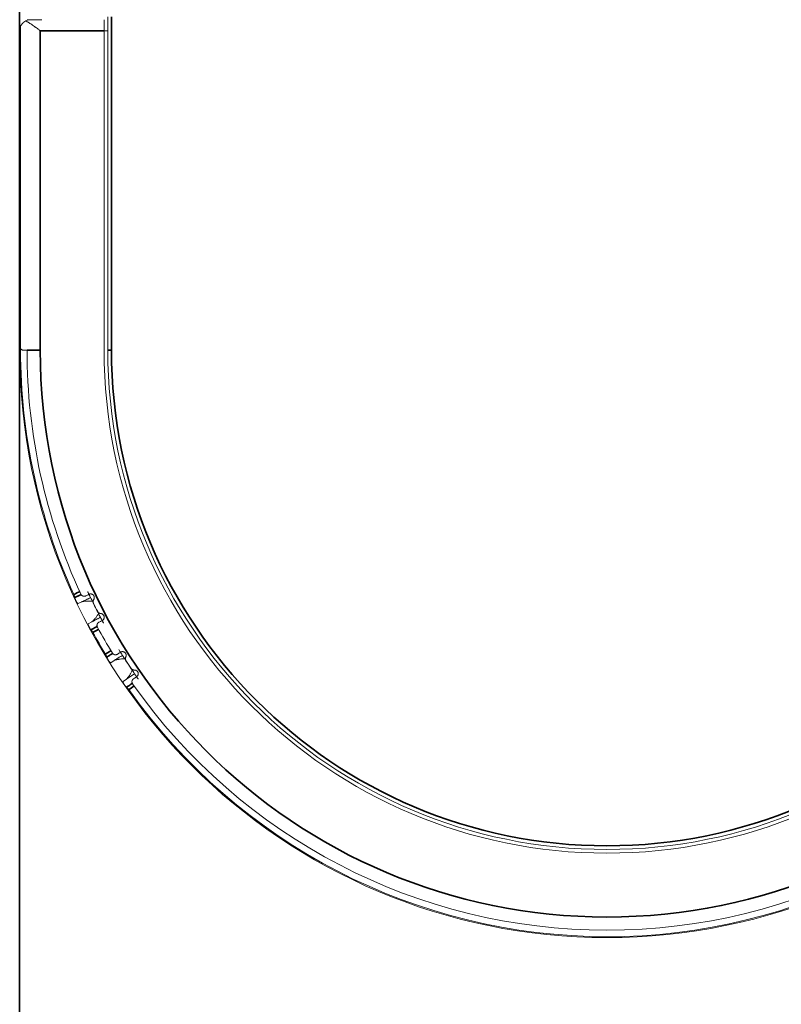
# Model space of a CAD drawing. Header units: millimetres. Extents: x 4 to 1188, y 1 to 840.
# Tile 3 of 256: x 106 to 120, y 43 to 61. Entities that reach past the tile are written whole.
import ezdxf

# ---------------------------------------------------------------- set-up
doc = ezdxf.new("R2010")
doc.units = ezdxf.units.MM
doc.layers.add('1', color=7, linetype='Continuous')
doc.styles.add('Arial Unicode MS', font='Arial Unicode MS')
doc.dimstyles.get("Standard").update_dxf_attribs({"dimtxt": 0.18, "dimasz": 0.18, "dimexe": 0.18, "dimexo": 0.0625, "dimgap": 0.09, "dimtad": 0, "dimtih": 1, "dimtoh": 1, "dimdec": 4, "dimzin": 0, "dimdsep": 46, "dimtxsty": 'Standard', "dimcen": 0.09, "dimadec": 0, "dimazin": 0, "dimtfac": 1, "dimtdec": 4, "dimtofl": 0, "dimtmove": 0, "dimatfit": 3, "dimfxl": 0, "dimtolj": 1, "dimtzin": 0, "dimarcsym": 0})

# ---------------------------------------------------------------- blocks, each defined once
blk = doc.blocks.new('_U0')
at = {"layer": '1', "color": 18, "lineweight": 35}
for p, q in [((106.26, 54.372), (106.26, 32.698)), ((127.594, 54.372), (127.594, 32.698)), ((106.26, 34.698), (127.594, 34.698))]:
    blk.add_line(p, q, dxfattribs=at)
at = {"layer": '1', "color": 18, "lineweight": 70}
for points in [[(106.26, 34.698), (109.76, 35.474), (109.76, 33.922)], [(127.594, 34.698), (124.094, 33.922), (124.094, 35.474)]]:
    blk.add_solid(points, dxfattribs=at)
at = {"layer": '1', "color": 18, "linetype": 'Continuous', "lineweight": 13, "insert": (111.782, 36.234), "char_height": 3, "attachment_point": 7, "line_spacing_factor": 1.047437, "style": 'Arial Unicode MS'}
blk.add_mtext('\\fArial Unicode MS|b0|i0;\\W1.0000;{\\H1.21x;(}160{\\H1.21x;)}', dxfattribs=at)
blk = doc.blocks.new('_U4')
at = {"layer": '1', "color": 18, "lineweight": 35}
for p, q in [((106.26, 64.112), (106.26, 18.698)), ((329.365, 64.105), (329.365, 18.698)), ((106.26, 20.698), (329.365, 20.698))]:
    blk.add_line(p, q, dxfattribs=at)
at = {"layer": '1', "color": 18, "lineweight": 70}
for points in [[(106.26, 20.698), (109.76, 21.474), (109.76, 19.922)], [(329.365, 20.698), (325.865, 19.922), (325.865, 21.474)]]:
    blk.add_solid(points, dxfattribs=at)
at = {"layer": '1', "color": 18, "linetype": 'Continuous', "lineweight": 13, "insert": (211.502, 22.234), "char_height": 3, "attachment_point": 7, "line_spacing_factor": 1.047437, "style": 'Arial Unicode MS'}
blk.add_mtext('\\fArial Unicode MS|b0|i0;\\W1.0000;{\\H1.21x;(}1673{\\H1.21x;)}', dxfattribs=at)

msp = doc.modelspace()

# ---------------------------------------------------------------- linework, layer by layer
at = {"layer": '1', "color": 154, "linetype": 'Continuous', "lineweight": 13}
for p, q in [((106.3937, 61.3718), (106.4604, 61.3718)), ((106.484, 61.3718), (106.4604, 61.3718)), ((106.484, 61.3718), (106.6604, 61.3718)), ((107.7937, 61.3718), (107.7937, 61.1718)), ((107.8604, 55.3718), (107.8604, 61.4251)), ((106.2604, 55.3718), (106.2604, 61.1718)), ((106.2759, 55.3957), (106.2759, 61.2492)), ((106.2759, 55.3718), (106.2759, 61.2492)), ((107.8604, 61.1718), (107.7937, 61.1718)), ((107.7937, 55.3718), (107.7937, 61.1718)), ((106.327, 55.3718), (106.3937, 55.3718)), ((107.3215, 50.7696), (107.3863, 50.8006)), ((107.5688, 50.4378), (107.5053, 50.4043)), ((107.9142, 49.6961), (107.9749, 49.7344)), ((108.1979, 49.3949), (108.1387, 49.3543))]:
    msp.add_line(p, q, dxfattribs=at)
at = {"layer": '1', "color": 154, "linetype": 'Continuous', "lineweight": 35}
for p, q in [((107.927, 61.4251), (107.927, 55.3718)), ((107.7937, 61.1718), (106.6337, 61.1718)), ((106.6337, 55.3718), (106.6337, 61.1718)), ((106.2604, 55.3718), (106.2759, 55.3718)), ((106.6337, 55.3718), (106.3937, 55.3718)), ((107.8604, 55.3718), (107.927, 55.3718))]:
    msp.add_line(p, q, dxfattribs=at)
at = {"layer": '1', "color": 154, "linetype": 'Continuous', "lineweight": 13}
for centre, radius, start, end in [((106.4604, 61.1718), 0.2, 90, 116.95342), ((106.4604, 61.1718), 0.2, 138.18969, 157.24804), ((116.927, 55.3718), 10.6667, 180, 360), ((116.927, 55.3718), 10.6511, 180, 204.61191), ((116.927, 55.3718), 10.5333, 180, 204.87499), ((116.927, 55.3718), 9.1333, 180, 0), ((116.927, 55.3718), 9.0667, 180, 0), ((116.927, 55.3718), 10.4, 206.0173, 207.38723), ((116.927, 55.3718), 10.6511, 208.7647, 211.21191), ((116.927, 55.3718), 10.5333, 208.52501, 211.47499), ((116.927, 55.3718), 10.4, 212.6173, 213.98723), ((116.927, 55.3718), 10.6511, 215.3647, 324.61191), ((116.927, 55.3718), 10.5333, 215.12501, 324.87499)]:
    msp.add_arc(centre, radius, start, end, dxfattribs=at)
at = {"layer": '1', "color": 154, "linetype": 'Continuous', "lineweight": 35}
for radius, end in [(10.2933, 360), (9, 0)]:
    msp.add_arc((116.927, 55.3718), radius, 180, end, dxfattribs=at)
at = {"layer": '1', "color": 154, "linetype": 'Continuous', "lineweight": 13}
for points, knots in [([(106.3697, 61.3501), (106.358, 61.3441), (106.3474, 61.3373), (106.3353, 61.3279), (106.3329, 61.3259), (106.3283, 61.322), (106.326, 61.32), (106.3194, 61.3138), (106.3153, 61.3096), (106.3037, 61.2967), (106.2969, 61.2876), (106.2851, 61.2688), (106.2801, 61.2591), (106.2759, 61.2492)], [0, 0, 0, 0, 0.25, 0.25, 0.3125, 0.3125, 0.375, 0.375, 0.5, 0.5, 0.75, 0.75, 1, 1, 1, 1]), ([(106.6337, 61.1718), (106.6323, 61.1729), (106.6308, 61.1739), (106.6279, 61.1761), (106.6235, 61.1793), (106.6134, 61.1867), (106.6047, 61.193), (106.5873, 61.2057), (106.5758, 61.2141), (106.5585, 61.2266), (106.5528, 61.2307), (106.5442, 61.2369), (106.5413, 61.239), (106.5356, 61.2431), (106.5327, 61.2451), (106.5185, 61.2553), (106.5072, 61.2632), (106.4849, 61.2787), (106.4739, 61.2863), (106.4521, 61.3009), (106.4413, 61.3079), (106.4253, 61.3181), (106.42, 61.3214), (106.4095, 61.3278), (106.4043, 61.3309), (106.3891, 61.3398), (106.3793, 61.3452), (106.3697, 61.3501)], [0, 0, 0, 0, 0.015625, 0.015625, 0.03125, 0.0625, 0.125, 0.125, 0.25, 0.25, 0.3125, 0.3125, 0.34375, 0.34375, 0.375, 0.375, 0.5, 0.5, 0.625, 0.625, 0.75, 0.75, 0.8125, 0.8125, 0.875, 0.875, 1, 1, 1, 1]), ([(106.2604, 61.1718), (106.2604, 61.1734), (106.2604, 61.1751), (106.2605, 61.1784), (106.2607, 61.1833), (106.261, 61.1882), (106.262, 61.198), (106.263, 61.2045), (106.2668, 61.2239), (106.2707, 61.2366), (106.2759, 61.2492)], [0, 0, 0, 0, 0.0625, 0.0625, 0.125, 0.25, 0.25, 0.5, 0.5, 1, 1, 1, 1]), ([(106.2759, 55.3957), (106.2787, 55.3924), (106.2818, 55.3893), (106.2888, 55.3837), (106.2926, 55.3812), (106.301, 55.3769), (106.3056, 55.3751), (106.3132, 55.3732), (106.3158, 55.3727), (106.3213, 55.372), (106.3241, 55.3718), (106.327, 55.3718)], [0, 0, 0, 0, 0.25, 0.25, 0.5, 0.5, 0.75, 0.75, 0.875, 0.875, 1, 1, 1, 1]), ([(107.548, 50.8781), (107.5453, 50.8838), (107.5415, 50.8916), (107.5344, 50.9065), (107.5318, 50.912), (107.5275, 50.9211), (107.5261, 50.9242), (107.5237, 50.9291), (107.5229, 50.9308), (107.5217, 50.9334), (107.5213, 50.9342), (107.5205, 50.936), (107.5202, 50.9366), (107.5085, 50.9615), (107.5006, 50.9783), (107.496, 50.9883)], [0, 0, 0, 0, 0.2969881, 0.2969881, 0.4454822, 0.4454822, 0.5197293, 0.5197293, 0.5568528, 0.5568528, 0.5754145, 0.5754145, 0.5939763, 0.5939763, 1, 1, 1, 1]), ([(107.2436, 50.936), (107.2461, 50.9304), (107.2484, 50.9249), (107.2509, 50.9181), (107.2514, 50.9167), (107.2523, 50.914), (107.2528, 50.9126), (107.254, 50.9087), (107.2548, 50.9061), (107.2559, 50.9024), (107.2562, 50.9011), (107.2568, 50.8987), (107.2571, 50.8975), (107.2579, 50.894), (107.2589, 50.8896), (107.2595, 50.8858), (107.2599, 50.8831), (107.26, 50.8822), (107.2602, 50.8805), (107.2603, 50.8797), (107.2604, 50.879)], [0, 0, 0, 0, 0.25, 0.25, 0.3125, 0.3125, 0.375, 0.375, 0.5, 0.5, 0.5625, 0.5625, 0.625, 0.625, 0.75, 0.875, 0.875, 0.9375, 0.9375, 1, 1, 1, 1]), ([(107.2604, 50.879), (107.2605, 50.8772), (107.2608, 50.8752), (107.2616, 50.8719), (107.2619, 50.8708), (107.2625, 50.8684), (107.2629, 50.8671), (107.2641, 50.8632), (107.2651, 50.8605), (107.2668, 50.8561), (107.2673, 50.8546), (107.2686, 50.8515), (107.2692, 50.85), (107.2712, 50.8452), (107.2726, 50.842), (107.2748, 50.8372), (107.2755, 50.8356), (107.277, 50.8323), (107.2777, 50.8306), (107.28, 50.8257), (107.2816, 50.8225), (107.2839, 50.8176), (107.2847, 50.816), (107.2863, 50.8128), (107.2871, 50.8113), (107.2895, 50.8066), (107.291, 50.8036), (107.2934, 50.7994), (107.2942, 50.7981), (107.2957, 50.7954), (107.2965, 50.7942), (107.2987, 50.7906), (107.3002, 50.7884), (107.3023, 50.7854), (107.303, 50.7844), (107.3044, 50.7827), (107.3051, 50.7818), (107.3071, 50.7795), (107.3085, 50.7781), (107.3111, 50.7756), (107.3124, 50.7746), (107.315, 50.7727), (107.3163, 50.7719), (107.3189, 50.7706), (107.3202, 50.7701), (107.3215, 50.7696)], [0, 0, 0, 0, 0.0625, 0.0625, 0.09375, 0.09375, 0.125, 0.125, 0.1875, 0.1875, 0.21875, 0.21875, 0.25, 0.25, 0.3125, 0.3125, 0.34375, 0.34375, 0.375, 0.375, 0.4375, 0.4375, 0.46875, 0.46875, 0.5, 0.5, 0.5625, 0.5625, 0.59375, 0.59375, 0.625, 0.625, 0.6875, 0.6875, 0.71875, 0.71875, 0.75, 0.75, 0.8125, 0.8125, 0.875, 0.875, 0.9375, 0.9375, 1, 1, 1, 1]), ([(107.4614, 50.9096), (107.4574, 50.9076), (107.4534, 50.9061), (107.4453, 50.9038), (107.4411, 50.903), (107.4348, 50.9025), (107.4327, 50.9024), (107.4284, 50.9025), (107.4263, 50.9026), (107.42, 50.9033), (107.4158, 50.9041), (107.4097, 50.9061), (107.4076, 50.9068), (107.4035, 50.9085), (107.3995, 50.9104), (107.3957, 50.9128), (107.3929, 50.9147), (107.392, 50.9153), (107.3901, 50.9167), (107.3892, 50.9175), (107.3848, 50.9213), (107.3815, 50.9247), (107.3771, 50.9304), (107.3757, 50.9325), (107.3731, 50.9367), (107.372, 50.9388), (107.3709, 50.9411)], [0, 0, 0, 0, 0.125, 0.125, 0.25, 0.25, 0.3125, 0.3125, 0.375, 0.375, 0.5, 0.5, 0.5625, 0.5625, 0.625, 0.6875, 0.6875, 0.71875, 0.71875, 0.75, 0.75, 0.875, 0.875, 0.9375, 0.9375, 1, 1, 1, 1]), ([(107.3863, 50.8006), (107.3983, 50.8044), (107.4117, 50.8075), (107.4336, 50.8109), (107.4412, 50.8119), (107.4511, 50.8128), (107.4531, 50.813), (107.4571, 50.8133), (107.4591, 50.8135), (107.4653, 50.8139), (107.4694, 50.8141), (107.4903, 50.815), (107.5076, 50.8149), (107.5301, 50.8139), (107.5346, 50.8137), (107.5438, 50.8131), (107.5484, 50.8128), (107.5622, 50.8117), (107.5715, 50.8109), (107.5809, 50.8099)], [0, 0, 0, 0, 0.25, 0.25, 0.375, 0.375, 0.40625, 0.40625, 0.4375, 0.4375, 0.5, 0.5, 0.75, 0.75, 0.8125, 0.8125, 0.875, 0.875, 1, 1, 1, 1]), ([(107.6049, 50.8425), (107.6069, 50.8456), (107.6104, 50.8519), (107.6128, 50.8588), (107.6146, 50.8659), (107.6153, 50.8695), (107.6159, 50.8768), (107.6159, 50.8804), (107.6155, 50.886), (107.6153, 50.8878), (107.6147, 50.8914), (107.6144, 50.8932), (107.6131, 50.8985), (107.6119, 50.902), (107.6097, 50.9071), (107.6089, 50.9087), (107.6072, 50.912), (107.6063, 50.9136), (107.6033, 50.9182), (107.6011, 50.9211), (107.5974, 50.9252), (107.5961, 50.9265), (107.5934, 50.929), (107.592, 50.9302), (107.5878, 50.9336), (107.5847, 50.9356), (107.5799, 50.9383), (107.5782, 50.9391), (107.5749, 50.9406), (107.5732, 50.9413), (107.5681, 50.9431), (107.5646, 50.9441), (107.5592, 50.945), (107.5574, 50.9453), (107.5538, 50.9456), (107.552, 50.9457), (107.5466, 50.9458), (107.543, 50.9456), (107.5377, 50.9448), (107.5359, 50.9445), (107.5324, 50.9437), (107.5307, 50.9432), (107.5257, 50.9416), (107.5224, 50.9403), (107.5192, 50.9387)], [0, 0, 0, 0, 0.0625, 0.125, 0.125, 0.1875, 0.1875, 0.25, 0.25, 0.28125, 0.28125, 0.3125, 0.3125, 0.375, 0.375, 0.40625, 0.40625, 0.4375, 0.4375, 0.5, 0.5, 0.53125, 0.53125, 0.5625, 0.5625, 0.625, 0.625, 0.65625, 0.65625, 0.6875, 0.6875, 0.75, 0.75, 0.78125, 0.78125, 0.8125, 0.8125, 0.875, 0.875, 0.90625, 0.90625, 0.9375, 0.9375, 1, 1, 1, 1]), ([(107.6011, 50.7759), (107.5984, 50.7812), (107.5965, 50.7867), (107.5947, 50.7953), (107.5943, 50.7983), (107.5939, 50.8041), (107.5939, 50.807), (107.5942, 50.8128), (107.5946, 50.8156), (107.5957, 50.8214), (107.5972, 50.827), (107.5993, 50.8323), (107.6019, 50.8375), (107.6033, 50.8401), (107.6049, 50.8425)], [0, 0, 0, 0, 0.25, 0.25, 0.375, 0.375, 0.5, 0.5, 0.625, 0.625, 0.75, 0.875, 0.875, 1, 1, 1, 1]), ([(107.7327, 50.5883), (107.7269, 50.5887), (107.7213, 50.5897), (107.7144, 50.592), (107.713, 50.5925), (107.7103, 50.5936), (107.709, 50.5942), (107.705, 50.5961), (107.7, 50.5989), (107.6953, 50.6024), (107.692, 50.6053), (107.6909, 50.6063), (107.6888, 50.6083), (107.6878, 50.6094), (107.683, 50.6148), (107.6797, 50.6196), (107.677, 50.6249)], [0, 0, 0, 0, 0.25, 0.25, 0.3125, 0.3125, 0.375, 0.375, 0.5, 0.625, 0.625, 0.6875, 0.6875, 0.75, 0.75, 1, 1, 1, 1]), ([(107.6927, 50.5878), (107.6878, 50.5797), (107.6829, 50.5718), (107.6729, 50.5564), (107.6679, 50.5488), (107.6527, 50.5268), (107.6423, 50.5129), (107.629, 50.4967), (107.6263, 50.4935), (107.621, 50.4873), (107.613, 50.4782), (107.6051, 50.47), (107.5893, 50.4544), (107.5789, 50.4454), (107.5688, 50.4378)], [0, 0, 0, 0, 0.125, 0.125, 0.25, 0.25, 0.5, 0.5, 0.5625, 0.5625, 0.625, 0.75, 0.75, 1, 1, 1, 1]), ([(107.6724, 50.3417), (107.67, 50.3461), (107.6682, 50.3506), (107.6662, 50.3575), (107.6657, 50.3599), (107.6648, 50.3646), (107.6643, 50.3692), (107.6642, 50.3738), (107.6644, 50.3772), (107.6644, 50.3784), (107.6646, 50.3806), (107.6648, 50.3817), (107.6656, 50.3873), (107.6666, 50.3915), (107.6687, 50.3976), (107.6695, 50.3996), (107.6714, 50.4035), (107.6723, 50.4054), (107.6756, 50.4109), (107.678, 50.4143), (107.6822, 50.4191), (107.6837, 50.4206), (107.6868, 50.4235), (107.6884, 50.4249), (107.6934, 50.4288), (107.6971, 50.4311), (107.701, 50.4331)], [0, 0, 0, 0, 0.125, 0.125, 0.1875, 0.1875, 0.25, 0.3125, 0.3125, 0.34375, 0.34375, 0.375, 0.375, 0.5, 0.5, 0.5625, 0.5625, 0.625, 0.625, 0.75, 0.75, 0.8125, 0.8125, 0.875, 0.875, 1, 1, 1, 1]), ([(107.7834, 50.4167), (107.7816, 50.42), (107.7796, 50.4237), (107.7748, 50.4325), (107.7719, 50.4379), (107.7672, 50.4467), (107.7655, 50.4497), (107.763, 50.4545), (107.7621, 50.4562), (107.7607, 50.4587), (107.7603, 50.4595), (107.7594, 50.4612), (107.759, 50.4619), (107.7404, 50.4968), (107.7301, 50.5163), (107.7274, 50.5214)], [0, 0, 0, 0, 0.1212478, 0.1212478, 0.2677065, 0.2677065, 0.3409359, 0.3409359, 0.3775505, 0.3775505, 0.3958579, 0.3958579, 0.4141652, 0.4141652, 1, 1, 1, 1]), ([(107.7589, 50.4622), (107.762, 50.4638), (107.7681, 50.4675), (107.7735, 50.472), (107.7773, 50.4759), (107.7785, 50.4772), (107.7808, 50.4799), (107.782, 50.4813), (107.7851, 50.4857), (107.787, 50.4888), (107.7894, 50.4937), (107.7901, 50.4954), (107.7915, 50.4987), (107.7921, 50.5005), (107.7937, 50.5057), (107.7945, 50.5092), (107.7952, 50.5147), (107.7954, 50.5165), (107.7956, 50.5202), (107.7956, 50.522), (107.7954, 50.5275), (107.795, 50.5311), (107.7939, 50.5365), (107.7935, 50.5383), (107.7925, 50.5419), (107.7919, 50.5436), (107.79, 50.5487), (107.7884, 50.552), (107.7857, 50.5568), (107.7847, 50.5584), (107.7826, 50.5614), (107.7814, 50.5628), (107.7779, 50.5671), (107.7754, 50.5697), (107.7712, 50.5733), (107.7698, 50.5744), (107.7668, 50.5766), (107.7653, 50.5776), (107.7606, 50.5805), (107.7574, 50.5821), (107.7523, 50.5842), (107.7506, 50.5848), (107.7471, 50.5859), (107.7453, 50.5864), (107.74, 50.5876), (107.7364, 50.5881), (107.7327, 50.5883)], [0, 0, 0, 0, 0.0625, 0.125, 0.125, 0.15625, 0.15625, 0.1875, 0.1875, 0.25, 0.25, 0.28125, 0.28125, 0.3125, 0.3125, 0.375, 0.375, 0.40625, 0.40625, 0.4375, 0.4375, 0.5, 0.5, 0.53125, 0.53125, 0.5625, 0.5625, 0.625, 0.625, 0.65625, 0.65625, 0.6875, 0.6875, 0.75, 0.75, 0.78125, 0.78125, 0.8125, 0.8125, 0.875, 0.875, 0.90625, 0.90625, 0.9375, 0.9375, 1, 1, 1, 1]), ([(107.5053, 50.4043), (107.5039, 50.4025), (107.5029, 50.4004), (107.5023, 50.3966), (107.5022, 50.3952), (107.5023, 50.3928), (107.5024, 50.3919), (107.5026, 50.3901), (107.5028, 50.3892), (107.5034, 50.3862), (107.504, 50.384), (107.5052, 50.3805), (107.5057, 50.3792), (107.5066, 50.3766), (107.5082, 50.3726), (107.5101, 50.3683), (107.5122, 50.3637), (107.513, 50.3622), (107.5145, 50.3591), (107.5152, 50.3575), (107.5176, 50.3528), (107.5192, 50.3496), (107.5217, 50.3448), (107.5226, 50.3432), (107.5243, 50.3399), (107.5251, 50.3383), (107.5277, 50.3335), (107.5294, 50.3304), (107.5321, 50.3257), (107.533, 50.3242), (107.5347, 50.3211), (107.5374, 50.3167), (107.5399, 50.3126), (107.5425, 50.3088), (107.5433, 50.3076), (107.5449, 50.3053), (107.5465, 50.3031), (107.5481, 50.3011), (107.5496, 50.2992), (107.5504, 50.2983), (107.5526, 50.2958), (107.554, 50.2943), (107.5555, 50.293)], [0, 0, 0, 0, 0.125, 0.125, 0.1875, 0.1875, 0.21875, 0.21875, 0.25, 0.25, 0.3125, 0.3125, 0.34375, 0.34375, 0.375, 0.4375, 0.4375, 0.46875, 0.46875, 0.5, 0.5, 0.5625, 0.5625, 0.59375, 0.59375, 0.625, 0.625, 0.6875, 0.6875, 0.71875, 0.71875, 0.75, 0.8125, 0.8125, 0.84375, 0.84375, 0.875, 0.90625, 0.90625, 0.9375, 0.9375, 1, 1, 1, 1]), ([(107.5555, 50.293), (107.5577, 50.2909), (107.5603, 50.2883), (107.5638, 50.2844), (107.5645, 50.2836), (107.566, 50.2819), (107.5667, 50.281), (107.569, 50.2783), (107.572, 50.2745), (107.5751, 50.2703), (107.5775, 50.2669), (107.5783, 50.2658), (107.5798, 50.2635), (107.5806, 50.2623), (107.5844, 50.2565), (107.5874, 50.2515), (107.5903, 50.2464)], [0, 0, 0, 0, 0.25, 0.25, 0.3125, 0.3125, 0.375, 0.375, 0.5, 0.625, 0.625, 0.6875, 0.6875, 0.75, 0.75, 1, 1, 1, 1]), ([(108.1266, 49.8299), (108.1233, 49.8352), (108.1187, 49.8426), (108.1099, 49.8565), (108.1067, 49.8617), (108.1014, 49.8702), (108.0995, 49.8732), (108.0967, 49.8778), (108.0957, 49.8793), (108.0942, 49.8818), (108.0937, 49.8826), (108.0927, 49.8842), (108.0923, 49.8848), (108.0778, 49.9081), (108.0681, 49.924), (108.0623, 49.9334)], [0, 0, 0, 0, 0.2969881, 0.2969881, 0.4454822, 0.4454822, 0.5197293, 0.5197293, 0.5568528, 0.5568528, 0.5754145, 0.5754145, 0.5939763, 0.5939763, 1, 1, 1, 1]), ([(108.1873, 49.8011), (108.1889, 49.8043), (108.1916, 49.811), (108.1932, 49.8181), (108.1942, 49.8254), (108.1944, 49.8291), (108.1943, 49.8364), (108.1939, 49.84), (108.1928, 49.8454), (108.1924, 49.8472), (108.1914, 49.8508), (108.1908, 49.8525), (108.1889, 49.8576), (108.1874, 49.861), (108.1846, 49.8658), (108.1836, 49.8673), (108.1816, 49.8703), (108.1805, 49.8718), (108.177, 49.876), (108.1745, 49.8787), (108.1703, 49.8823), (108.1689, 49.8835), (108.1659, 49.8857), (108.1644, 49.8867), (108.1598, 49.8896), (108.1565, 49.8912), (108.1514, 49.8933), (108.1497, 49.894), (108.1462, 49.8951), (108.1444, 49.8956), (108.1391, 49.8968), (108.1356, 49.8973), (108.1301, 49.8977), (108.1283, 49.8977), (108.1246, 49.8976), (108.1228, 49.8975), (108.1175, 49.897), (108.114, 49.8963), (108.1088, 49.895), (108.107, 49.8944), (108.1037, 49.8932), (108.102, 49.8926), (108.0972, 49.8904), (108.0941, 49.8887), (108.0911, 49.8867)], [0, 0, 0, 0, 0.0625, 0.125, 0.125, 0.1875, 0.1875, 0.25, 0.25, 0.28125, 0.28125, 0.3125, 0.3125, 0.375, 0.375, 0.40625, 0.40625, 0.4375, 0.4375, 0.5, 0.5, 0.53125, 0.53125, 0.5625, 0.5625, 0.625, 0.625, 0.65625, 0.65625, 0.6875, 0.6875, 0.75, 0.75, 0.78125, 0.78125, 0.8125, 0.8125, 0.875, 0.875, 0.90625, 0.90625, 0.9375, 0.9375, 1, 1, 1, 1]), ([(107.8176, 49.8524), (107.8208, 49.8471), (107.8237, 49.8419), (107.8269, 49.8354), (107.8276, 49.8341), (107.8288, 49.8315), (107.8294, 49.8303), (107.8311, 49.8265), (107.8322, 49.824), (107.8337, 49.8204), (107.8341, 49.8192), (107.835, 49.8169), (107.8354, 49.8157), (107.8367, 49.8124), (107.8381, 49.8081), (107.8392, 49.8043), (107.8399, 49.8017), (107.8401, 49.8008), (107.8405, 49.7992), (107.8407, 49.7984), (107.8408, 49.7977)], [0, 0, 0, 0, 0.25, 0.25, 0.3125, 0.3125, 0.375, 0.375, 0.5, 0.5, 0.5625, 0.5625, 0.625, 0.625, 0.75, 0.875, 0.875, 0.9375, 0.9375, 1, 1, 1, 1]), ([(107.8408, 49.7977), (107.8412, 49.7959), (107.8417, 49.794), (107.8428, 49.7908), (107.8432, 49.7897), (107.8442, 49.7874), (107.8447, 49.7862), (107.8464, 49.7825), (107.8477, 49.7798), (107.8498, 49.7757), (107.8506, 49.7743), (107.8521, 49.7714), (107.853, 49.7699), (107.8555, 49.7654), (107.8572, 49.7624), (107.8599, 49.7578), (107.8608, 49.7563), (107.8627, 49.7532), (107.8636, 49.7517), (107.8665, 49.747), (107.8684, 49.744), (107.8713, 49.7395), (107.8722, 49.738), (107.8742, 49.735), (107.8751, 49.7335), (107.8781, 49.7291), (107.88, 49.7264), (107.8828, 49.7225), (107.8837, 49.7212), (107.8855, 49.7188), (107.8864, 49.7176), (107.8891, 49.7143), (107.8908, 49.7123), (107.8932, 49.7095), (107.8941, 49.7087), (107.8957, 49.7071), (107.8964, 49.7063), (107.8987, 49.7042), (107.9002, 49.703), (107.9031, 49.7009), (107.9045, 49.7), (107.9073, 49.6984), (107.9087, 49.6978), (107.9114, 49.6968), (107.9128, 49.6964), (107.9142, 49.6961)], [0, 0, 0, 0, 0.0625, 0.0625, 0.09375, 0.09375, 0.125, 0.125, 0.1875, 0.1875, 0.21875, 0.21875, 0.25, 0.25, 0.3125, 0.3125, 0.34375, 0.34375, 0.375, 0.375, 0.4375, 0.4375, 0.46875, 0.46875, 0.5, 0.5, 0.5625, 0.5625, 0.59375, 0.59375, 0.625, 0.625, 0.6875, 0.6875, 0.71875, 0.71875, 0.75, 0.75, 0.8125, 0.8125, 0.875, 0.875, 0.9375, 0.9375, 1, 1, 1, 1]), ([(108.037, 49.8512), (108.0333, 49.8488), (108.0295, 49.8468), (108.0217, 49.8436), (108.0176, 49.8424), (108.0114, 49.8411), (108.0093, 49.8408), (108.0051, 49.8404), (108.003, 49.8402), (107.9966, 49.8402), (107.9924, 49.8406), (107.986, 49.8418), (107.9839, 49.8423), (107.9796, 49.8435), (107.9755, 49.8449), (107.9714, 49.8468), (107.9684, 49.8484), (107.9674, 49.8489), (107.9654, 49.8501), (107.9644, 49.8507), (107.9595, 49.854), (107.9559, 49.857), (107.9508, 49.8622), (107.9492, 49.8641), (107.9462, 49.8679), (107.9448, 49.87), (107.9435, 49.8721)], [0, 0, 0, 0, 0.125, 0.125, 0.25, 0.25, 0.3125, 0.3125, 0.375, 0.375, 0.5, 0.5, 0.5625, 0.5625, 0.625, 0.6875, 0.6875, 0.71875, 0.71875, 0.75, 0.75, 0.875, 0.875, 0.9375, 0.9375, 1, 1, 1, 1]), ([(107.9749, 49.7344), (107.9865, 49.7395), (107.9994, 49.7441), (108.0207, 49.75), (108.0282, 49.7518), (108.0379, 49.7539), (108.0398, 49.7543), (108.0438, 49.7551), (108.0458, 49.7555), (108.0518, 49.7566), (108.0559, 49.7573), (108.0766, 49.7606), (108.0938, 49.7625), (108.1162, 49.7641), (108.1208, 49.7644), (108.1299, 49.7649), (108.1345, 49.7651), (108.1484, 49.7656), (108.1578, 49.7658), (108.1672, 49.766)], [0, 0, 0, 0, 0.25, 0.25, 0.375, 0.375, 0.40625, 0.40625, 0.4375, 0.4375, 0.5, 0.5, 0.75, 0.75, 0.8125, 0.8125, 0.875, 0.875, 1, 1, 1, 1]), ([(108.1911, 49.7345), (108.1879, 49.7394), (108.1853, 49.7447), (108.1826, 49.753), (108.1818, 49.7559), (108.1808, 49.7616), (108.1804, 49.7645), (108.1801, 49.7703), (108.1801, 49.7732), (108.1806, 49.779), (108.1814, 49.7848), (108.1829, 49.7903), (108.1848, 49.7958), (108.186, 49.7985), (108.1873, 49.8011)], [0, 0, 0, 0, 0.25, 0.25, 0.375, 0.375, 0.5, 0.5, 0.625, 0.625, 0.75, 0.875, 0.875, 1, 1, 1, 1]), ([(108.3038, 49.5581), (108.2998, 49.5495), (108.2958, 49.5411), (108.2877, 49.5246), (108.2836, 49.5166), (108.271, 49.4929), (108.2623, 49.4779), (108.251, 49.4603), (108.2487, 49.4568), (108.2441, 49.4501), (108.2372, 49.4401), (108.2302, 49.431), (108.2164, 49.4137), (108.2071, 49.4036), (108.1979, 49.3949)], [0, 0, 0, 0, 0.125, 0.125, 0.25, 0.25, 0.5, 0.5, 0.5625, 0.5625, 0.625, 0.75, 0.75, 1, 1, 1, 1]), ([(108.3435, 49.5632), (108.3376, 49.5629), (108.3319, 49.5633), (108.3248, 49.5648), (108.3234, 49.5651), (108.3206, 49.5659), (108.3192, 49.5663), (108.3151, 49.5678), (108.3097, 49.57), (108.3047, 49.5729), (108.3011, 49.5754), (108.2999, 49.5763), (108.2976, 49.5781), (108.2964, 49.579), (108.291, 49.5839), (108.2872, 49.5882), (108.2839, 49.5932)], [0, 0, 0, 0, 0.25, 0.25, 0.3125, 0.3125, 0.375, 0.375, 0.5, 0.625, 0.625, 0.6875, 0.6875, 0.75, 0.75, 1, 1, 1, 1]), ([(108.3839, 49.441), (108.3869, 49.4429), (108.3924, 49.4472), (108.3973, 49.4524), (108.4007, 49.4567), (108.4017, 49.4581), (108.4037, 49.4611), (108.4047, 49.4626), (108.4073, 49.4673), (108.4088, 49.4706), (108.4106, 49.4758), (108.4112, 49.4775), (108.4121, 49.481), (108.4125, 49.4828), (108.4135, 49.4882), (108.4139, 49.4918), (108.414, 49.4973), (108.414, 49.4991), (108.4137, 49.5028), (108.4135, 49.5046), (108.4127, 49.51), (108.4119, 49.5136), (108.4102, 49.5188), (108.4096, 49.5206), (108.4082, 49.524), (108.4074, 49.5256), (108.4049, 49.5305), (108.403, 49.5336), (108.3997, 49.538), (108.3985, 49.5395), (108.3961, 49.5422), (108.3948, 49.5435), (108.3908, 49.5473), (108.388, 49.5496), (108.3835, 49.5527), (108.3819, 49.5537), (108.3787, 49.5555), (108.3771, 49.5564), (108.3721, 49.5587), (108.3687, 49.56), (108.3634, 49.5614), (108.3616, 49.5618), (108.358, 49.5625), (108.3562, 49.5628), (108.3508, 49.5634), (108.3471, 49.5635), (108.3435, 49.5632)], [0, 0, 0, 0, 0.0625, 0.125, 0.125, 0.15625, 0.15625, 0.1875, 0.1875, 0.25, 0.25, 0.28125, 0.28125, 0.3125, 0.3125, 0.375, 0.375, 0.40625, 0.40625, 0.4375, 0.4375, 0.5, 0.5, 0.53125, 0.53125, 0.5625, 0.5625, 0.625, 0.625, 0.65625, 0.65625, 0.6875, 0.6875, 0.75, 0.75, 0.78125, 0.78125, 0.8125, 0.8125, 0.875, 0.875, 0.90625, 0.90625, 0.9375, 0.9375, 1, 1, 1, 1]), ([(108.1387, 49.3543), (108.1375, 49.3524), (108.1368, 49.3502), (108.1366, 49.3463), (108.1367, 49.3449), (108.137, 49.3425), (108.1372, 49.3417), (108.1377, 49.3399), (108.138, 49.339), (108.1389, 49.3361), (108.1398, 49.334), (108.1414, 49.3306), (108.1419, 49.3294), (108.1432, 49.327), (108.1452, 49.3232), (108.1476, 49.3191), (108.1502, 49.3148), (108.1512, 49.3134), (108.153, 49.3104), (108.1539, 49.309), (108.1568, 49.3046), (108.1588, 49.3016), (108.1618, 49.2971), (108.1629, 49.2956), (108.1649, 49.2925), (108.166, 49.2911), (108.1691, 49.2866), (108.1712, 49.2837), (108.1743, 49.2793), (108.1754, 49.2779), (108.1775, 49.2751), (108.1806, 49.271), (108.1836, 49.2672), (108.1866, 49.2637), (108.1875, 49.2626), (108.1894, 49.2605), (108.1913, 49.2585), (108.193, 49.2567), (108.1948, 49.255), (108.1956, 49.2542), (108.1981, 49.2519), (108.1998, 49.2506), (108.2013, 49.2495)], [0, 0, 0, 0, 0.125, 0.125, 0.1875, 0.1875, 0.21875, 0.21875, 0.25, 0.25, 0.3125, 0.3125, 0.34375, 0.34375, 0.375, 0.4375, 0.4375, 0.46875, 0.46875, 0.5, 0.5, 0.5625, 0.5625, 0.59375, 0.59375, 0.625, 0.625, 0.6875, 0.6875, 0.71875, 0.71875, 0.75, 0.8125, 0.8125, 0.84375, 0.84375, 0.875, 0.90625, 0.90625, 0.9375, 0.9375, 1, 1, 1, 1]), ([(108.3119, 49.3113), (108.309, 49.3154), (108.3067, 49.3196), (108.3039, 49.3263), (108.3031, 49.3286), (108.3017, 49.3332), (108.3007, 49.3377), (108.3001, 49.3423), (108.2998, 49.3457), (108.2998, 49.3469), (108.2997, 49.3491), (108.2997, 49.3502), (108.2998, 49.3558), (108.3004, 49.3601), (108.3018, 49.3664), (108.3024, 49.3685), (108.3037, 49.3726), (108.3045, 49.3746), (108.3071, 49.3804), (108.3091, 49.3841), (108.3127, 49.3893), (108.314, 49.391), (108.3168, 49.3943), (108.3182, 49.3958), (108.3228, 49.4003), (108.3261, 49.403), (108.3298, 49.4054)], [0, 0, 0, 0, 0.125, 0.125, 0.1875, 0.1875, 0.25, 0.3125, 0.3125, 0.34375, 0.34375, 0.375, 0.375, 0.5, 0.5, 0.5625, 0.5625, 0.625, 0.625, 0.75, 0.75, 0.8125, 0.8125, 0.875, 0.875, 1, 1, 1, 1]), ([(108.4135, 49.3986), (108.4113, 49.4017), (108.4089, 49.4051), (108.4032, 49.4133), (108.3997, 49.4183), (108.394, 49.4265), (108.392, 49.4294), (108.3889, 49.4338), (108.3878, 49.4354), (108.3862, 49.4377), (108.3857, 49.4385), (108.3846, 49.44), (108.3841, 49.4407), (108.3616, 49.4732), (108.3491, 49.4914), (108.3459, 49.4962)], [0, 0, 0, 0, 0.1212478, 0.1212478, 0.2677065, 0.2677065, 0.3409359, 0.3409359, 0.3775505, 0.3775505, 0.3958579, 0.3958579, 0.4141652, 0.4141652, 1, 1, 1, 1]), ([(108.2013, 49.2495), (108.2038, 49.2477), (108.2067, 49.2454), (108.2106, 49.2419), (108.2114, 49.2412), (108.2131, 49.2397), (108.2139, 49.2389), (108.2164, 49.2364), (108.2199, 49.233), (108.2235, 49.2292), (108.2262, 49.2262), (108.2271, 49.2251), (108.2289, 49.223), (108.2298, 49.222), (108.2343, 49.2166), (108.2378, 49.212), (108.2412, 49.2072)], [0, 0, 0, 0, 0.25, 0.25, 0.3125, 0.3125, 0.375, 0.375, 0.5, 0.625, 0.625, 0.6875, 0.6875, 0.75, 0.75, 1, 1, 1, 1])]:
    msp.add_open_spline(points, degree=3, knots=knots, dxfattribs=at)
at = {"layer": '1', "color": 154, "linetype": 'Continuous', "lineweight": 35}
for points in [[(107.2436, 50.936), (107.2812, 50.9534), (107.3189, 50.9709), (107.3565, 50.9884)], [(107.6947, 50.303), (107.6599, 50.2841), (107.6251, 50.2652), (107.5903, 50.2464)], [(107.8176, 49.8524), (107.8514, 49.8731), (107.8852, 49.8938), (107.919, 49.9145)], [(108.3423, 49.2781), (108.3086, 49.2545), (108.2749, 49.2308), (108.2412, 49.2072)]]:
    msp.add_open_spline(points, degree=3, dxfattribs=at)
for points, knots in [([(107.3758, 50.9325), (107.3598, 50.9251), (107.3437, 50.9176), (107.3226, 50.9078), (107.3175, 50.9055), (107.2951, 50.8951), (107.2777, 50.887), (107.2604, 50.879)], [0, 0, 0, 0, 0.417325, 0.417325, 0.5485593, 0.5485593, 1, 1, 1, 1]), ([(107.5555, 50.293), (107.5839, 50.3084), (107.6124, 50.3239), (107.6498, 50.3442), (107.6588, 50.3491), (107.6678, 50.354)], [0, 0, 0, 0, 0.7602005, 0.7602005, 1, 1, 1, 1]), ([(107.9493, 49.8642), (107.9343, 49.8549), (107.9192, 49.8457), (107.8993, 49.8335), (107.8946, 49.8306), (107.8735, 49.8177), (107.8572, 49.8077), (107.8408, 49.7977)], [0, 0, 0, 0, 0.417325, 0.417325, 0.5485593, 0.5485593, 1, 1, 1, 1]), ([(108.2013, 49.2495), (108.2278, 49.2681), (108.2543, 49.2867), (108.2892, 49.3112), (108.2975, 49.3171), (108.3059, 49.323)], [0, 0, 0, 0, 0.7602005, 0.7602005, 1, 1, 1, 1])]:
    msp.add_open_spline(points, degree=3, knots=knots, dxfattribs=at)
at = {"layer": '1', "color": 154, "linetype": 'Continuous', "lineweight": 13}
for points, degree in [([(107.548, 50.8781), (107.3863, 50.8006)], 1), ([(107.5192, 50.9387), (107.5092, 50.9336), (107.4896, 50.9237), (107.4706, 50.9142), (107.4614, 50.9096)], 3), ([(107.5809, 50.8099), (107.5617, 50.8492), (107.5509, 50.872), (107.548, 50.8781)], 3), ([(107.677, 50.6249), (107.6517, 50.6753), (107.6264, 50.7256), (107.6011, 50.7759)], 3), ([(107.7274, 50.5214), (107.5688, 50.4378)], 1), ([(107.7274, 50.5214), (107.7239, 50.5281), (107.7122, 50.5502), (107.6927, 50.5878)], 3), ([(107.701, 50.4331), (107.7103, 50.4378), (107.7292, 50.4473), (107.7488, 50.4572), (107.7589, 50.4622)], 3), ([(108.0911, 49.8867), (108.0817, 49.8806), (108.0634, 49.8685), (108.0456, 49.8569), (108.037, 49.8512)], 3), ([(108.1266, 49.8299), (107.9749, 49.7344)], 1), ([(108.1672, 49.7659), (108.1436, 49.8028), (108.1302, 49.8242), (108.1266, 49.8299)], 3), ([(108.2839, 49.5932), (108.253, 49.6403), (108.222, 49.6874), (108.1911, 49.7345)], 3), ([(108.3459, 49.4962), (108.3416, 49.5024), (108.3274, 49.523), (108.3037, 49.5581)], 3), ([(108.3459, 49.4962), (108.1979, 49.3949)], 1), ([(108.3298, 49.4054), (108.3385, 49.4111), (108.3562, 49.4227), (108.3746, 49.4348), (108.3839, 49.441)], 3)]:
    msp.add_open_spline(points, degree=degree, dxfattribs=at)

# ---------------------------------------------------------------- dimensions: what is measured, and where the dimension line sits
at = {"layer": '1', "color": 18, "linetype": 'Continuous', "lineweight": 13}
for base, p1, p2, override, picture, middle in [((329.3649, 20.6978), (106.2604, 65.1117), (329.3649, 65.105), {"dimtxt": 3, "dimasz": 3.5, "dimexe": 2, "dimexo": 1, "dimgap": 1.5, "dimtad": 1, "dimtih": 1, "dimtoh": 0, "dimdec": 0, "dimlfac": 7.5, "dimzin": 8, "dimdsep": 44, "dimlunit": 2, "dimpost": '(<>)', "dimtxsty": 'Arial Unicode MS', "dimsah": 1, "dimse1": 0, "dimse2": 0, "dimsd1": 0, "dimsd2": 0, "dimclrd": 18, "dimclre": 18, "dimclrt": 18, "dimtm": -0.1, "dimtfac": 0.666667, "dimtdec": 2, "dimtofl": 1, "dimtmove": 0, "dimtzin": 8, "dimlwd": 35, "dimlwe": 35}, '_U4', (217.8127, 20.6978)), ((127.5937, 34.6978), (106.2604, 58.2718), (127.5937, 58.2718), {"dimtxt": 3, "dimasz": 3.5, "dimexe": 2, "dimexo": 1, "dimgap": 1.5, "dimtad": 1, "dimtih": 1, "dimtoh": 0, "dimdec": 2, "dimlfac": 7.5, "dimzin": 8, "dimdsep": 44, "dimlunit": 2, "dimpost": '(<>)', "dimtxsty": 'Arial Unicode MS', "dimsah": 1, "dimse1": 0, "dimse2": 0, "dimsd1": 0, "dimsd2": 0, "dimclrd": 18, "dimclre": 18, "dimclrt": 18, "dimtm": -0.1, "dimtfac": 0.666667, "dimtdec": 2, "dimtofl": 1, "dimtmove": 0, "dimtzin": 8, "dimlwd": 35, "dimlwe": 35}, '_U0', (116.927, 34.6978))]:
    dim = msp.add_linear_dim(base=base, p1=p1, p2=p2, dimstyle='Standard', override=override, dxfattribs=at)
    dim.commit()
    dim.dimension.update_dxf_attribs({"geometry": picture, "text_midpoint": middle, "dimtype": 160})

doc.saveas('drawing.dxf')
